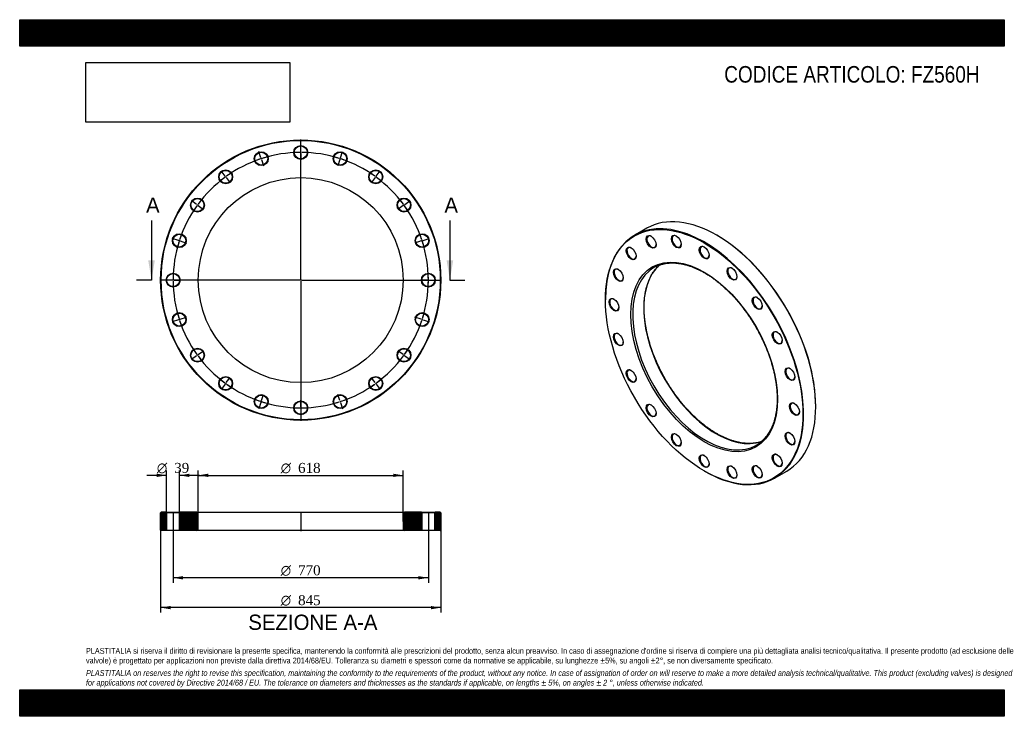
# Model space of a CAD drawing. Header units: millimetres. Extents: x 0 to 2970, y 0 to 2100.
import ezdxf
from ezdxf.enums import TextEntityAlignment as Align
from ezdxf.lldxf.tags import DXFTag

# ---------------------------------------------------------------- set-up
doc = ezdxf.new("R2010")
doc.units = ezdxf.units.MM
doc.header["$LTSCALE"] = 10
for name, color, linetype in [('Default', 7, 'Continuous'), ('DV2_Default', 7, 'Continuous'), ('DV3_Default', 7, 'Continuous'), ('FZ560H', 7, 'Continuous')]:
    doc.layers.add(name, color=color, linetype=linetype)
doc.styles.add('SEACAD_Solid_Edge_ANSI', font='seans.ttf')
doc.styles.add('SEACAD_Solid_Edge_ANSI1_Symbols', font='semeca1.ttf')
doc.styles.add('SEACAD_Times_New_Roman', font='times.ttf')
tags = doc.linetypes.add('CENTER2', pattern=[28.575, 19.05, -3.175, 3.175, -3.175]).pattern_tags.tags
tags[10:11] = [DXFTag(74, 4), DXFTag(75, 0), DXFTag(340, '0'), DXFTag(46, 0.0), DXFTag(50, 0.0), DXFTag(44, 0.0), DXFTag(45, 0.0)]
tags[8:9] = [DXFTag(74, 4), DXFTag(75, 0), DXFTag(340, '0'), DXFTag(46, 0.0), DXFTag(50, 0.0), DXFTag(44, 0.0), DXFTag(45, 0.0)]
tags[6:7] = [DXFTag(74, 4), DXFTag(75, 0), DXFTag(340, '0'), DXFTag(46, 0.0), DXFTag(50, 0.0), DXFTag(44, 0.0), DXFTag(45, 0.0)]
tags[4:5] = [DXFTag(74, 4), DXFTag(75, 0), DXFTag(340, '0'), DXFTag(46, 0.0), DXFTag(50, 0.0), DXFTag(44, 0.0), DXFTag(45, 0.0)]
picture_1 = doc.add_image_def('image1.jpg', size_in_pixel=(4302, 1260))

# ---------------------------------------------------------------- blocks, each defined once
blk = doc.blocks.new('SE')
at = {"layer": 'FZ560H', "color": 7, "linetype": 'Continuous'}
for p, q in [((1891.3, 1471.1), (1854.5, 1449.9)), ((2103.6, 1449.6), (2102.5, 1450.2)), ((1767, 1256.5), (1767, 1255.3)), ((2401.3, 932.8), (2401.3, 934)), ((2064.7, 739.7), (2065.8, 739)), ((2277, 718.1), (2313.8, 739.3))]:
    blk.add_line(p, q, dxfattribs=at)
for centre, major_axis in [((2064.7, 1083.4), (-210.5, 364.6)), ((1904.7, 1430.1), (10.5, -18.2)), ((1980.6, 1430.9), (10.5, -18.2)), ((2064.7, 1083.4), (156.5, -271.1)), ((1844.5, 1395.3), (10.5, -18.2)), ((2064.7, 1397.8), (10.5, -18.2)), ((1805.8, 1330), (10.5, -18.2)), ((2148.8, 1333.8), (10.5, -18.2)), ((1792.5, 1240.6), (10.5, -18.2)), ((2224.7, 1245.3), (10.5, -18.2)), ((2285, 1141), (10.5, -18.2)), ((1805.8, 1135.7), (10.5, -18.2)), ((1844.5, 1025.8), (10.5, -18.2)), ((2323.6, 1031.1), (10.5, -18.2)), ((1904.7, 921.5), (10.5, -18.2)), ((2337, 926.2), (10.5, -18.2)), ((1980.6, 833), (10.5, -18.2)), ((2323.6, 836.8), (10.5, -18.2)), ((2064.7, 769.1), (10.5, -18.2)), ((2285, 771.5), (10.5, -18.2)), ((2148.8, 735.9), (10.5, -18.2)), ((2224.7, 736.7), (10.5, -18.2))]:
    blk.add_ellipse(centre, major_axis=major_axis, ratio=0.57735, dxfattribs=at)
for centre, major_axis, start_param, end_param in [((2102.5, 1105.2), (-211.3, 365.9), 3.141593, 6.283185), ((2065.8, 1084), (211.3, -365.9), 0, 3.926991), ((1905.8, 1430.7), (-9.8, 16.9), 0, 3.889233), ((1905.8, 1430.7), (-9.8, 16.9), 5.535545, 6.283185), ((1981.6, 1431.6), (-9.8, 16.9), 0, 3.889233), ((1981.6, 1431.6), (-9.8, 16.9), 5.535545, 6.283185), ((2103.6, 1105.9), (210.5, -364.6), 0.785398, 2.356194), ((1845.5, 1395.9), (-9.8, 16.9), 0, 3.889233), ((1845.5, 1395.9), (-9.8, 16.9), 5.535545, 6.283185), ((2065.8, 1398.4), (-9.8, 16.9), 0, 3.889233), ((2065.8, 1398.4), (-9.8, 16.9), 5.535545, 6.283185), ((1806.9, 1330.6), (-9.8, 16.9), 0, 3.889233), ((1806.9, 1330.6), (-9.8, 16.9), 5.535545, 6.283185), ((2067.5, 1085), (-154.5, 267.6), 0.100531, 3.04058), ((2100.8, 1104.2), (154.5, -267.6), 3.247844, 6.177098), ((2067.5, 1085), (-154.5, 267.6), 0, 0.100531), ((2067.5, 1085), (-154.5, 267.6), 6.182295, 6.283185), ((2149.9, 1334.4), (-9.8, 16.9), 0, 3.889233), ((2149.9, 1334.4), (-9.8, 16.9), 5.535545, 6.283185), ((1793.5, 1241.2), (-9.8, 16.9), 0, 3.889233), ((1793.5, 1241.2), (-9.8, 16.9), 5.535545, 6.283185), ((2225.8, 1245.9), (-9.8, 16.9), 0, 3.889233), ((2225.8, 1245.9), (-9.8, 16.9), 5.535545, 6.283185), ((2286, 1141.6), (-9.8, 16.9), 0, 3.889233), ((2286, 1141.6), (-9.8, 16.9), 5.535545, 6.283185), ((1806.9, 1136.4), (-9.8, 16.9), 0, 3.889233), ((1806.9, 1136.4), (-9.8, 16.9), 5.535545, 6.283185), ((1845.5, 1026.4), (-9.8, 16.9), 0, 3.889233), ((1845.5, 1026.4), (-9.8, 16.9), 5.535545, 6.283185), ((2324.7, 1031.7), (-9.8, 16.9), 0, 3.889233), ((2324.7, 1031.7), (-9.8, 16.9), 5.535545, 6.283185), ((1905.8, 922.1), (-9.8, 16.9), 0, 3.889233), ((1905.8, 922.1), (-9.8, 16.9), 5.535545, 6.283185), ((2338, 926.8), (-9.8, 16.9), 0, 3.889233), ((2338, 926.8), (-9.8, 16.9), 5.535545, 6.283185), ((1981.6, 833.6), (-9.8, 16.9), 0, 3.889233), ((1981.6, 833.6), (-9.8, 16.9), 5.535545, 6.283185), ((2324.7, 837.4), (-9.8, 16.9), 0, 3.889233), ((2324.7, 837.4), (-9.8, 16.9), 5.535545, 6.283185), ((2067.5, 1085), (-154.5, 267.6), 3.04058, 3.241986), ((2065.8, 769.7), (-9.8, 16.9), 0, 3.889233), ((2065.8, 769.7), (-9.8, 16.9), 5.535545, 6.283185), ((2286, 772.1), (-9.8, 16.9), 0, 3.889233), ((2286, 772.1), (-9.8, 16.9), 5.535545, 6.283185), ((2149.9, 736.5), (-9.8, 16.9), 0, 3.889233), ((2149.9, 736.5), (-9.8, 16.9), 5.535545, 6.283185), ((2225.8, 737.3), (-9.8, 16.9), 0, 3.889233), ((2225.8, 737.3), (-9.8, 16.9), 5.535545, 6.283185), ((2065.8, 1084), (211.3, -365.9), 5.497787, 6.283185)]:
    blk.add_ellipse(centre, major_axis=major_axis, ratio=0.57735, start_param=start_param, end_param=end_param, dxfattribs=at)
for points, knots in [([(1929, 1360.1), (1929.2, 1360.1), (1931.5, 1361.1), (1936.6, 1362.6), (1943.8, 1364.4), (1951.3, 1365.7), (1959, 1366.5), (1966.9, 1366.8), (1974.9, 1366.7), (1983.1, 1366.1), (1991.5, 1365), (2000, 1363.4), (2008.6, 1361.4), (2017.3, 1358.8), (2026, 1355.8), (2034.9, 1352.4), (2043.8, 1348.5), (2052.8, 1344.1), (2061.8, 1339.3), (2070.8, 1334.1), (2079.8, 1328.5), (2088.8, 1322.4), (2097.7, 1315.9), (2106.6, 1309), (2115.4, 1301.7), (2124.2, 1294.1), (2132.8, 1286.1), (2141.4, 1277.8), (2149.8, 1269.1), (2158.1, 1260.1), (2166.2, 1250.8), (2174.2, 1241.2), (2181.9, 1231.4), (2189.5, 1221.2), (2196.9, 1210.9), (2204, 1200.4), (2210.9, 1189.6), (2217.6, 1178.7), (2224, 1167.6), (2230.1, 1156.3), (2235.9, 1145), (2241.5, 1133.5), (2246.7, 1121.9), (2251.7, 1110.3), (2256.3, 1098.7), (2260.6, 1087), (2264.6, 1075.3), (2268.2, 1063.6), (2271.5, 1052), (2274.5, 1040.4), (2277, 1028.9), (2279.3, 1017.6), (2281.1, 1006.3), (2282.6, 995.1), (2283.7, 984.2), (2284.5, 973.4), (2284.9, 962.7), (2284.9, 952.3), (2284.5, 942.2), (2283.8, 932.3), (2282.7, 922.6), (2281.2, 913.2), (2279.4, 904.1), (2277.2, 895.4), (2274.7, 886.9), (2271.8, 878.8), (2268.6, 871.1), (2265, 863.7), (2261.1, 856.7), (2256.9, 850.1), (2252.3, 843.9), (2247.5, 838.1), (2242.3, 832.7), (2238.5, 829.1), (2236.5, 827.6), (2236.4, 827.5)], [0, 0, 0, 0, 0.00109, 0.015307, 0.029507, 0.043688, 0.057846, 0.071981, 0.086095, 0.100189, 0.114266, 0.128328, 0.142379, 0.15642, 0.170455, 0.184485, 0.198511, 0.212536, 0.22656, 0.240584, 0.254609, 0.268635, 0.282662, 0.296691, 0.310721, 0.324754, 0.338788, 0.352825, 0.366863, 0.380902, 0.394943, 0.408986, 0.42303, 0.437074, 0.45112, 0.465166, 0.479213, 0.49326, 0.507308, 0.521355, 0.535402, 0.549449, 0.563495, 0.57754, 0.591585, 0.605628, 0.61967, 0.63371, 0.647749, 0.661786, 0.675822, 0.689855, 0.703886, 0.717915, 0.731941, 0.745966, 0.759988, 0.774009, 0.788029, 0.802047, 0.816066, 0.830084, 0.844105, 0.858128, 0.872156, 0.886191, 0.900235, 0.914291, 0.928362, 0.94245, 0.956558, 0.970688, 0.984842, 0.999019, 1, 1, 1, 1]), ([(2102.8, 852.1), (2101, 853.1), (2096.8, 855.6), (2089, 860.5), (2080.1, 866.5), (2071.1, 873), (2062.2, 879.9), (2053.4, 887.1), (2044.6, 894.7), (2036, 902.7), (2027.4, 911), (2019, 919.7), (2010.7, 928.7), (2002.6, 937.9), (1994.6, 947.5), (1986.8, 957.4), (1979.2, 967.4), (1971.9, 977.8), (1964.7, 988.3), (1957.8, 999.1), (1951.1, 1010), (1944.7, 1021.1), (1938.6, 1032.3), (1932.7, 1043.7), (1927.1, 1055.1), (1921.9, 1066.7), (1916.9, 1078.3), (1912.2, 1089.9), (1907.9, 1101.6), (1903.9, 1113.3), (1900.3, 1125), (1897, 1136.6), (1894, 1148.2), (1891.4, 1159.7), (1889.2, 1171.1), (1887.3, 1182.4), (1885.8, 1193.5), (1884.6, 1204.5), (1883.9, 1215.3), (1883.5, 1225.9), (1883.4, 1236.3), (1883.8, 1246.5), (1884.5, 1256.5), (1885.5, 1266.1), (1887, 1275.5), (1888.8, 1284.6), (1891, 1293.4), (1893.5, 1301.9), (1896.3, 1310), (1899.5, 1317.7), (1903.1, 1325.1), (1907, 1332.2), (1911.2, 1338.8), (1915.7, 1345), (1920.6, 1350.9), (1925.5, 1356), (1929, 1359.3), (1930.6, 1360.6)], [0, 0, 0, 0, 0.0096052, 0.0278803, 0.0461581, 0.0644378, 0.0827196, 0.1010039, 0.1192905, 0.1375797, 0.1558712, 0.174165, 0.1924609, 0.2107588, 0.2290585, 0.2473597, 0.2656623, 0.2839661, 0.3022708, 0.3205762, 0.3388821, 0.3571882, 0.3754943, 0.3938001, 0.4121054, 0.4304099, 0.4487134, 0.4670157, 0.4853165, 0.5036157, 0.5219129, 0.5402081, 0.5585009, 0.5767913, 0.595079, 0.6133639, 0.631646, 0.6499253, 0.6682018, 0.6864757, 0.7047474, 0.7230172, 0.7412858, 0.7595541, 0.7778229, 0.7960937, 0.8143683, 0.8326489, 0.8509382, 0.8692393, 0.8875555, 0.9058907, 0.9242485, 0.9426324, 0.9610451, 0.979488, 0.9956423, 0.9956423, 0.9956423, 0.9956423]), ([(2237.7, 828.6), (2235.7, 827.9), (2231.1, 826.5), (2224.1, 824.8), (2216.6, 823.5), (2208.9, 822.7), (2201, 822.4), (2192.9, 822.6), (2184.7, 823.2), (2176.4, 824.4), (2167.9, 826), (2159.3, 828), (2150.6, 830.6), (2141.8, 833.6), (2132.9, 837.1), (2124, 841), (2115.1, 845.3), (2107.8, 849.2), (2104, 851.4), (2102.8, 852.1)], [0.0151678, 0.0151678, 0.0151678, 0.0151678, 0.0697451, 0.1308042, 0.1917759, 0.2526516, 0.31343, 0.3741156, 0.4347167, 0.4952443, 0.5557102, 0.6161264, 0.6765039, 0.7368525, 0.7971807, 0.8574958, 0.9178035, 0.9781084, 1, 1, 1, 1])]:
    blk.add_open_spline(points, degree=3, knots=knots, dxfattribs=at)
blk = doc.blocks.new('SE1')
at = {"layer": 'Default', "color": 7, "linetype": 'CENTER2'}
for start, end in [(90.4465, 107.5535), (72.4465, 89.5535), (108.4465, 125.5535), (54.4465, 71.5535), (126.4465, 143.5535), (36.4465, 53.5535), (144.4465, 161.5535), (18.4465, 35.5535), (162.4465, 179.5535), (0.4465, 17.5535), (180.4465, 197.5535), (342.4465, 359.5535), (198.4465, 215.5535), (324.4465, 341.5535), (216.4465, 233.5535), (306.4465, 323.5535), (234.4465, 251.5535), (288.4465, 305.5535), (252.4465, 269.5535), (270.4465, 287.5535)]:
    blk.add_arc((847.7, 1314.9), 385, start, end, dxfattribs=at)
at = {"layer": 'DV2_Default', "color": 7, "linetype": 'CENTER2'}
for p, q in [((847.7, 1317.9), (847.7, 1739.1)), ((847.7, 1702.9), (847.7, 1722.6)), ((727.8, 1683.9), (721.7, 1702.7)), ((847.7, 1698.4), (847.7, 1701.4)), ((847.7, 1696.9), (847.7, 1677.1)), ((967.6, 1683.9), (973.7, 1702.7)), ((729.2, 1679.6), (728.2, 1682.4)), ((729.6, 1678.2), (735.7, 1659.4)), ((965.7, 1678.2), (959.6, 1659.4)), ((966.2, 1679.6), (967.1, 1682.4)), ((619.6, 1628.8), (608, 1644.7)), ((1075.7, 1628.8), (1087.4, 1644.7)), ((622.3, 1625.1), (620.5, 1627.5)), ((623.1, 1623.9), (634.8, 1607.9)), ((1072.2, 1623.9), (1060.6, 1607.9)), ((1073.1, 1625.1), (1074.9, 1627.5)), ((533.8, 1542.9), (517.8, 1554.5)), ((1161.6, 1542.9), (1177.6, 1554.5)), ((537.4, 1540.3), (535, 1542)), ((538.6, 1539.4), (554.6, 1527.8)), ((1156.7, 1539.4), (1140.7, 1527.8)), ((1157.9, 1540.3), (1160.4, 1542)), ((478.7, 1434.8), (459.9, 1440.9)), ((483, 1433.4), (480.1, 1434.3)), ((484.4, 1432.9), (503.2, 1426.8)), ((1211, 1432.9), (1192.2, 1426.8)), ((1212.4, 1433.4), (1215.3, 1434.3)), ((1216.7, 1434.8), (1235.5, 1440.9)), ((844.7, 1314.9), (423.4, 1314.9)), ((459.7, 1314.9), (439.9, 1314.9)), ((464.2, 1314.9), (461.2, 1314.9)), ((465.7, 1314.9), (485.4, 1314.9)), ((849.2, 1314.9), (846.2, 1314.9)), ((847.7, 1316.4), (847.7, 1313.4)), ((847.7, 1311.9), (847.7, 890.6)), ((850.7, 1314.9), (1271.9, 1314.9)), ((1229.7, 1314.9), (1209.9, 1314.9)), ((1229.7, 1314.9), (1211.4, 1314.9)), ((1231.2, 1314.9), (1234.2, 1314.9)), ((1231.2, 1314.9), (1234.2, 1314.9)), ((1235.7, 1314.9), (1253.9, 1314.9)), ((1235.7, 1314.9), (1255.4, 1314.9)), ((478.7, 1195), (459.9, 1188.9)), ((483, 1196.4), (480.1, 1195.4)), ((484.4, 1196.8), (503.2, 1202.9)), ((1211, 1196.8), (1192.2, 1202.9)), ((1212.4, 1196.4), (1215.3, 1195.4)), ((1216.7, 1195), (1235.5, 1188.9)), ((538.6, 1090.3), (554.6, 1101.9)), ((1156.7, 1090.3), (1140.7, 1101.9)), ((533.8, 1086.8), (517.8, 1075.2)), ((537.4, 1089.4), (535, 1087.7)), ((1157.9, 1089.4), (1160.4, 1087.7)), ((1161.6, 1086.8), (1177.6, 1075.2)), ((623.1, 1005.8), (634.8, 1021.8)), ((1072.2, 1005.8), (1060.6, 1021.8)), ((619.6, 1001), (608, 985)), ((622.3, 1004.6), (620.5, 1002.2)), ((1073.1, 1004.6), (1074.9, 1002.2)), ((1075.7, 1001), (1087.4, 985)), ((729.6, 951.6), (735.7, 970.3)), ((847.7, 932.9), (847.7, 952.6)), ((965.7, 951.6), (959.6, 970.3)), ((727.8, 945.8), (721.7, 927.1)), ((729.2, 950.1), (728.2, 947.3)), ((847.7, 931.4), (847.7, 928.4)), ((847.7, 926.9), (847.7, 907.1)), ((966.2, 950.1), (967.1, 947.3)), ((967.6, 945.8), (973.7, 927.1))]:
    blk.add_line(p, q, dxfattribs=at)
for start, end in [(90.4465, 93.3857), (89.7768, 90.2232), (86.6143, 89.5535), (108.4465, 111.3857), (107.7768, 108.2232), (104.6143, 107.5535), (72.4465, 75.3857), (71.7768, 72.2232), (68.6143, 71.5535), (122.6143, 125.5535), (54.4465, 57.3857), (126.4465, 129.3857), (125.7768, 126.2232), (53.7768, 54.2232), (50.6143, 53.5535), (140.6143, 143.5535), (36.4465, 39.3857), (144.4465, 147.3857), (143.7768, 144.2232), (35.7768, 36.2232), (32.6143, 35.5535), (162.4465, 165.3857), (161.7768, 162.2232), (158.6143, 161.5535), (18.4465, 21.3857), (17.7768, 18.2232), (14.6143, 17.5535), (176.6143, 179.5535), (0.4465, 3.3857), (179.7768, 180.2232), (180.4465, 183.3857), (356.6143, 359.5535), (0.4465, 3.1624), (356.8376, 359.5535), (359.7768, 0.2232), (359.7768, 0.2232), (194.6143, 197.5535), (342.4465, 345.3857), (197.7768, 198.2232), (198.4465, 201.3857), (338.6143, 341.5535), (341.7768, 342.2232), (212.6143, 215.5535), (324.4465, 327.3857), (215.7768, 216.2232), (216.4465, 219.3857), (320.6143, 323.5535), (323.7768, 324.2232), (230.6143, 233.5535), (306.4465, 309.3857), (233.7768, 234.2232), (234.4465, 237.3857), (302.6143, 305.5535), (305.7768, 306.2232), (248.6143, 251.5535), (288.4465, 291.3857), (251.7768, 252.2232), (252.4465, 255.3857), (266.6143, 269.5535), (269.7768, 270.2232), (270.4465, 273.3857), (284.6143, 287.5535), (287.7768, 288.2232)]:
    blk.add_arc((847.7, 1314.9), 385, start, end, dxfattribs=at)
at = {"layer": 'FZ560H', "color": 7, "linetype": 'Continuous'}
for centre, radius in [((847.7, 1314.9), 422.5), ((847.7, 1314.9), 421), ((728.7, 1681), 21), ((728.7, 1681), 19.5), ((847.7, 1699.9), 21), ((847.7, 1699.9), 19.5), ((966.7, 1681), 21), ((966.7, 1681), 19.5), ((621.4, 1626.3), 21), ((621.4, 1626.3), 19.5), ((1074, 1626.3), 21), ((1074, 1626.3), 19.5), ((847.7, 1314.9), 309), ((536.2, 1541.2), 21), ((536.2, 1541.2), 19.5), ((1159.2, 1541.2), 21), ((1159.2, 1541.2), 19.5), ((481.5, 1433.8), 21), ((481.5, 1433.8), 19.5), ((1213.8, 1433.8), 21), ((1213.8, 1433.8), 19.5), ((462.7, 1314.9), 21), ((462.7, 1314.9), 19.5), ((1232.7, 1314.9), 21), ((1232.7, 1314.9), 19.5), ((481.5, 1195.9), 21), ((481.5, 1195.9), 19.5), ((1213.8, 1195.9), 21), ((1213.8, 1195.9), 19.5), ((536.2, 1088.6), 21), ((536.2, 1088.6), 19.5), ((1159.2, 1088.6), 21), ((1159.2, 1088.6), 19.5), ((621.4, 1003.4), 21), ((621.4, 1003.4), 19.5), ((1074, 1003.4), 21), ((1074, 1003.4), 19.5), ((728.7, 948.7), 21), ((728.7, 948.7), 19.5), ((847.7, 929.9), 21), ((966.7, 948.7), 21), ((966.7, 948.7), 19.5), ((847.7, 929.9), 19.5)]:
    blk.add_circle(centre, radius, dxfattribs=at)
blk = doc.blocks.new('SE3')
at = {"color": 7, "linetype": 'Continuous', "style": 'SEACAD_Solid_Edge_ANSI'}
blk.add_text('A', height=46, dxfattribs=at).set_placement((381.1, 1563.9), align=Align.TOP_LEFT)
blk = doc.blocks.new('SE4')
at = {"color": 7, "linetype": 'Continuous', "style": 'SEACAD_Solid_Edge_ANSI'}
blk.add_text('A', height=46, dxfattribs=at).set_placement((1281.1, 1563.9), align=Align.TOP_LEFT)
blk = doc.blocks.new('SEANNOT_GROUP')
at = {"linetype": 'Continuous'}
blk.add_hatch(color=7, dxfattribs=at).paths.add_polyline_path([(387.7, 1374.9), (397.7, 1314.9), (407.7, 1374.9)])
at = {"color": 7, "linetype": 'Continuous'}
blk.add_lwpolyline([(397.7, 1494.9), (397.7, 1314.9)], dxfattribs=at)
blk = doc.blocks.new('SEANNOT_GROUP1')
at = {"linetype": 'Continuous'}
blk.add_hatch(color=7, dxfattribs=at).paths.add_polyline_path([(1287.7, 1374.9), (1297.7, 1314.9), (1307.7, 1374.9)])
at = {"color": 7, "linetype": 'Continuous'}
blk.add_lwpolyline([(1297.7, 1494.9), (1297.7, 1314.9)], dxfattribs=at)
blk = doc.blocks.new('SE2')
at = {"layer": 'Default', "color": 7, "linetype": 'CENTER2'}
for p, q in [((397.7, 1314.9), (352.7, 1314.9)), ((1297.7, 1314.9), (1342.7, 1314.9))]:
    blk.add_line(p, q, dxfattribs=at)
at = {"layer": 'Default'}
for name in ['SE3', 'SE4', 'SEANNOT_GROUP', 'SEANNOT_GROUP1']:
    blk.add_blockref(name, (0, 0), dxfattribs=at)
blk = doc.blocks.new('SE5')
at = {"layer": 'FZ560H', "linetype": 'Continuous'}
h = blk.add_hatch(dxfattribs=at)
h.set_pattern_fill('LINE', scale=0.62992, angle=45, style=0)
h.paths.add_polyline_path([(441.7, 615.1), (426.7, 615.1), (425.2, 613.6), (425.2, 561.6), (426.7, 560.1), (441.7, 560.1), (443.2, 561.6), (443.2, 613.6)])
h = blk.add_hatch(dxfattribs=at)
h.set_pattern_fill('LINE', scale=0.62992, angle=45, style=0)
edge = h.paths.add_edge_path()
edge.add_line((483.7, 560.1), (534.7, 560.1))
edge.add_arc((534.7, 564.1), 4, 270, 360)
edge.add_line((538.7, 564.1), (538.7, 611.1))
edge.add_arc((534.7, 611.1), 4, 0, 90)
edge.add_line((534.7, 615.1), (483.7, 615.1))
edge.add_line((483.7, 615.1), (482.2, 613.6))
edge.add_line((482.2, 613.6), (482.2, 561.6))
edge.add_line((482.2, 561.6), (483.7, 560.1))
h = blk.add_hatch(dxfattribs=at)
h.set_pattern_fill('LINE', scale=0.629921, angle=45, style=0)
edge = h.paths.add_edge_path()
edge.add_line((1213.2, 561.6), (1213.2, 613.6))
edge.add_line((1213.2, 613.6), (1211.7, 615.1))
edge.add_line((1211.7, 615.1), (1160.7, 615.1))
edge.add_arc((1160.7, 611.1), 4, 90, 180)
edge.add_line((1156.7, 611.1), (1156.7, 564.1))
edge.add_arc((1160.7, 564.1), 4, 180, 270)
edge.add_line((1160.7, 560.1), (1211.7, 560.1))
edge.add_line((1211.7, 560.1), (1213.2, 561.6))
h = blk.add_hatch(dxfattribs=at)
h.set_pattern_fill('LINE', scale=0.629921, angle=45, style=0)
h.paths.add_polyline_path([(1252.2, 613.6), (1252.2, 561.6), (1253.7, 560.1), (1268.7, 560.1), (1270.2, 561.6), (1270.2, 613.6), (1268.7, 615.1), (1253.7, 615.1)])
at = {"layer": 'DV3_Default', "color": 7, "linetype": 'CENTER2'}
for p, q in [((462.7, 616.8), (462.7, 558.3)), ((847.7, 616.8), (847.7, 558.3)), ((1232.7, 616.8), (1232.7, 558.3))]:
    blk.add_line(p, q, dxfattribs=at)
at = {"layer": 'FZ560H', "color": 7, "linetype": 'Continuous'}
for p, q in [((426.7, 615.1), (425.2, 613.6)), ((425.2, 561.6), (425.2, 613.6)), ((441.7, 615.1), (426.7, 615.1)), ((441.7, 615.1), (483.7, 615.1)), ((441.7, 615.1), (443.2, 613.6)), ((482.2, 613.6), (443.2, 613.6)), ((443.2, 613.6), (443.2, 561.6)), ((482.2, 613.6), (483.7, 615.1)), ((482.2, 561.6), (482.2, 613.6)), ((534.7, 615.1), (483.7, 615.1)), ((534.7, 615.1), (1160.7, 615.1)), ((538.7, 564.1), (538.7, 611.1)), ((1156.7, 611.1), (1156.7, 564.1)), ((1211.7, 615.1), (1160.7, 615.1)), ((1211.7, 615.1), (1253.7, 615.1)), ((1211.7, 615.1), (1213.2, 613.6)), ((1252.2, 613.6), (1213.2, 613.6)), ((1213.2, 613.6), (1213.2, 561.6)), ((1252.2, 613.6), (1253.7, 615.1)), ((1252.2, 561.6), (1252.2, 613.6)), ((1268.7, 615.1), (1253.7, 615.1)), ((1270.2, 613.6), (1268.7, 615.1)), ((1270.2, 613.6), (1270.2, 561.6)), ((425.2, 561.6), (426.7, 560.1)), ((441.7, 560.1), (426.7, 560.1)), ((443.2, 561.6), (441.7, 560.1)), ((483.7, 560.1), (441.7, 560.1)), ((443.2, 561.6), (482.2, 561.6)), ((483.7, 560.1), (482.2, 561.6)), ((534.7, 560.1), (483.7, 560.1)), ((1160.7, 560.1), (534.7, 560.1)), ((1211.7, 560.1), (1160.7, 560.1)), ((1213.2, 561.6), (1211.7, 560.1)), ((1253.7, 560.1), (1211.7, 560.1)), ((1213.2, 561.6), (1252.2, 561.6)), ((1253.7, 560.1), (1252.2, 561.6)), ((1268.7, 560.1), (1253.7, 560.1)), ((1268.7, 560.1), (1270.2, 561.6))]:
    blk.add_line(p, q, dxfattribs=at)
for centre, start, end in [((534.7, 611.1), 0, 90), ((1160.7, 611.1), 90, 180), ((534.7, 564.1), 270, 0), ((1160.7, 564.1), 180, 270)]:
    blk.add_arc(centre, 4, start, end, dxfattribs=at)
blk = doc.blocks.new('GDimGGroup')
at = {"layer": 'Default', "linetype": 'Continuous'}
for points in [[(492.7, 412.6), (492.7, 422.6), (462.7, 417.6)], [(1202.7, 412.6), (1232.7, 417.6), (1202.7, 422.6)]]:
    blk.add_hatch(color=7, dxfattribs=at).paths.add_polyline_path(points)
at = {"layer": 'Default', "color": 7, "linetype": 'Continuous'}
for p, q in [((462.7, 560.1), (462.7, 402.6)), ((1232.7, 560.1), (1232.7, 402.6)), ((1232.7, 417.6), (462.7, 417.6))]:
    blk.add_line(p, q, dxfattribs=at)
for s, style, p in [('O', 'SEACAD_Solid_Edge_ANSI1_Symbols', (787.5, 455.1)), ('770', 'SEACAD_Times_New_Roman', (839.7, 455.1))]:
    blk.add_text(s, height=30, dxfattribs=dict(at, style=style)).set_placement(p, align=Align.TOP_LEFT)
blk = doc.blocks.new('GDimGGroup1')
at = {"layer": 'Default', "linetype": 'Continuous'}
for points in [[(568.7, 731.4), (538.7, 726.4), (568.7, 721.4)], [(1126.7, 731.4), (1126.7, 721.4), (1156.7, 726.4)]]:
    blk.add_hatch(color=7, dxfattribs=at).paths.add_polyline_path(points)
at = {"layer": 'Default', "color": 7, "linetype": 'Continuous'}
for p, q in [((538.7, 587.6), (538.7, 741.4)), ((538.7, 726.4), (1156.7, 726.4)), ((1156.7, 587.6), (1156.7, 741.4))]:
    blk.add_line(p, q, dxfattribs=at)
for s, style, p in [('O', 'SEACAD_Solid_Edge_ANSI1_Symbols', (787.5, 763.9)), ('618', 'SEACAD_Times_New_Roman', (839.7, 763.9))]:
    blk.add_text(s, height=30, dxfattribs=dict(at, style=style)).set_placement(p, align=Align.TOP_LEFT)
blk = doc.blocks.new('GDimGGroup2')
at = {"layer": 'Default', "linetype": 'Continuous'}
for points in [[(455.2, 322.6), (455.2, 332.6), (425.2, 327.6)], [(1240.2, 322.6), (1270.2, 327.6), (1240.2, 332.6)]]:
    blk.add_hatch(color=7, dxfattribs=at).paths.add_polyline_path(points)
at = {"layer": 'Default', "color": 7, "linetype": 'Continuous'}
for p, q in [((425.2, 587.6), (425.2, 312.6)), ((1270.2, 587.6), (1270.2, 312.6)), ((1270.2, 327.6), (425.2, 327.6))]:
    blk.add_line(p, q, dxfattribs=at)
for s, style, p in [('O', 'SEACAD_Solid_Edge_ANSI1_Symbols', (787.5, 365.1)), ('845', 'SEACAD_Times_New_Roman', (839.7, 365.1))]:
    blk.add_text(s, height=30, dxfattribs=dict(at, style=style)).set_placement(p, align=Align.TOP_LEFT)
blk = doc.blocks.new('GDimGGroup3')
at = {"layer": 'Default', "linetype": 'Continuous'}
for points in [[(413.2, 731.4), (413.2, 721.4), (443.2, 726.4)], [(512.2, 731.4), (482.2, 726.4), (512.2, 721.4)]]:
    blk.add_hatch(color=7, dxfattribs=at).paths.add_polyline_path(points)
at = {"layer": 'Default', "color": 7, "linetype": 'Continuous'}
for p, q in [((443.2, 726.4), (383.2, 726.4)), ((443.2, 613.6), (443.2, 741.4)), ((482.2, 613.6), (482.2, 741.4)), ((542.2, 726.4), (482.2, 726.4))]:
    blk.add_line(p, q, dxfattribs=at)
for s, style, p in [('O', 'SEACAD_Solid_Edge_ANSI1_Symbols', (413.8, 763.9)), ('39', 'SEACAD_Times_New_Roman', (466, 763.9))]:
    blk.add_text(s, height=30, dxfattribs=dict(at, style=style)).set_placement(p, align=Align.TOP_LEFT)

msp = doc.modelspace()

# ---------------------------------------------------------------- hatches: boundary and pattern name
at = {"layer": 'Default', "linetype": 'Continuous'}
h = msp.add_hatch(dxfattribs=at)
h.set_pattern_fill('LINE', scale=0.629921, angle=45, style=0)
h.paths.add_polyline_path([(2970, 2020), (2970, 2100), (0, 2100), (0, 2020)])
for points in [[(2970, 2020), (2970, 2100), (0, 2100), (0, 2020)], [(2970, 0), (2970, 80), (0, 80), (0, 0)]]:
    msp.add_hatch(color=7, dxfattribs=at).paths.add_polyline_path(points)
h = msp.add_hatch(dxfattribs=at)
h.set_pattern_fill('LINE', scale=0.629921, angle=45, style=0)
h.paths.add_polyline_path([(2970, 0), (2970, 80), (0, 80), (0, 0)])

# ---------------------------------------------------------------- linework, layer by layer
at = {"layer": 'Default', "color": 7, "linetype": 'Continuous'}
for p, q in [((0, 2100), (2970, 2100)), ((0, 2020), (0, 2100)), ((2970, 2100), (2970, 2020)), ((2970, 2020), (0, 2020)), ((0, 80), (2970, 80)), ((0, 0), (0, 80)), ((2970, 80), (2970, 0)), ((2970, 0), (0, 0))]:
    msp.add_line(p, q, dxfattribs=at)

# ---------------------------------------------------------------- block references
at = {"layer": 'Default'}
for name in ['SE1', 'SE2', 'SE', 'GDimGGroup3', 'GDimGGroup1', 'SE5', 'GDimGGroup2', 'GDimGGroup']:
    msp.add_blockref(name, (0, 0), dxfattribs=at)

# ---------------------------------------------------------------- texts
at = {"layer": 'Default', "color": 7, "linetype": 'Continuous', "style": 'SEACAD_Solid_Edge_ANSI'}
msp.add_text('SEZIONE A-A', height=46, dxfattribs=at).set_placement((689.5, 306.5), align=Align.TOP_LEFT)
at = {"layer": 'Default', "attachment_point": 1}
for s, insert, char_height, width in [('{\\fArial Narrow|b0||i0||c0|p34;\\C7;\\H50.;\\W1.;CODICE ARTICOLO: FZ560H}', (2125.2, 1960.3), 50, 792.996), ("{\\fArial Narrow|b0||i0||c0|p34;\\C7;\\H17.5;\\W1.;PLASTITALIA si riserva il diritto di revisionare la presente specifica, mantenendo la conformità alle prescrizioni del prodotto, senza alcun preavviso. In caso di assegnazione d'ordine si riserva di compiere una più dettagliata analisi tecnico/qualitativa. Il presente prodotto (ad esclusione delle \\P}{\\fArial Narrow|b0||i0||c0|p34;\\C7;\\H17.5;\\W1.;valvole) è progettato per applicazioni non previste dalla direttiva 2014/68/EU. Tolleranza su diametri e spessori come da normative se applicabile, su lunghezze ±5%, su angoli ±2°, se non diversamente specificato.\\P}{\\fArial Narrow|b0||i0||c0|p34;\\C7;\\H5.;\\W1.;   \\P}{\\fArial Narrow|b0||i1||c0|p34;\\C7;\\H17.5;\\W1.;PLASTITALIA on reserves the right to revise this specification, maintaining the conformity to the requirements of the product, without any notice. In case of assignation of order on will reserve to make a more detailed analysis technical/qualitative. This product (excluding valves) is designed \\P}{\\fArial Narrow|b0||i1||c0|p34;\\C7;\\H17.5;\\W1.;for applications not covered by Directive 2014/68 / EU. The tolerance on diameters and thicknesses as the standards if applicable, on lengths ± 5%, on angles ± 2 °, unless otherwise indicated.\\P}", (200, 206), 17.5, 2570)]:
    msp.add_mtext(s, dxfattribs=dict(at, insert=insert, char_height=char_height, width=width))

# ---------------------------------------------------------------- pictures from other files: only their frames are drawn
image = msp.add_image(picture_1, insert=(200, 1791), size_in_units=(614.6, 180))
image.dxf.flags = 7

doc.saveas('drawing.dxf')
